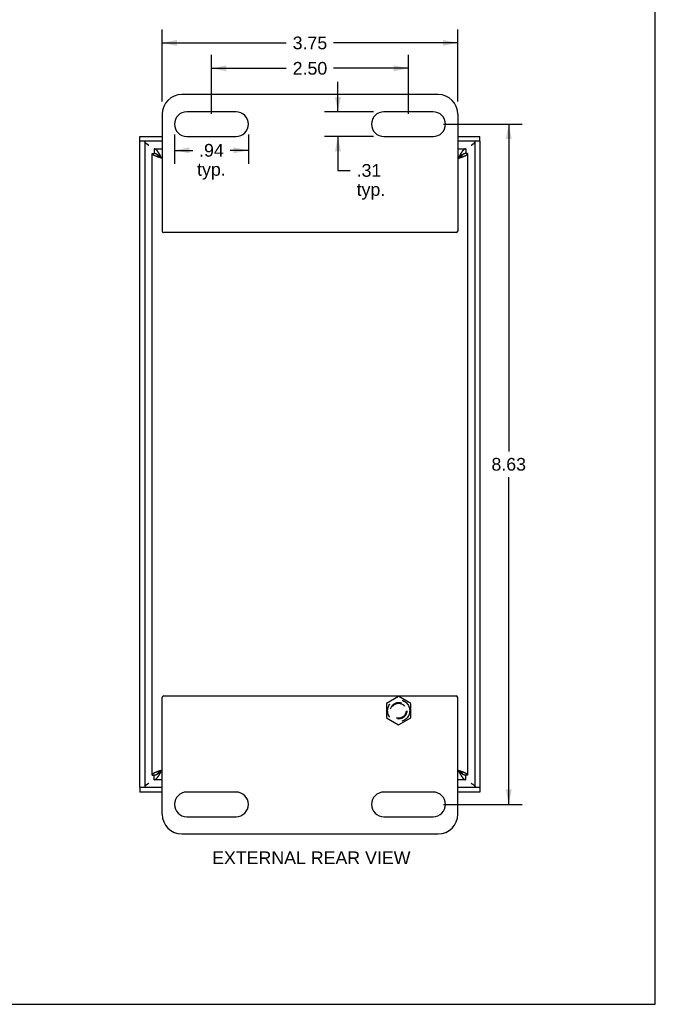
# Model space of a CAD drawing. Header units: inches. Extents: x 0 to 32.2, y 0 to 20.9.
# Tile 4 of 5: x 24.2 to 32.2, y 0 to 12.5. Entities that reach past the tile are written whole.
import ezdxf

# ---------------------------------------------------------------- set-up
doc = ezdxf.new("R2010")
doc.units = ezdxf.units.IN
doc.header["$LTSCALE"] = 1.773713
doc.header["$MEASUREMENT"] = 0
doc.linetypes.add('HIDDEN', pattern=[0.2, 0.1, -0.1])
doc.layers.get('0').update_dxf_attribs({"linetype": 'CONTINUOUS'})
for name, color, linetype in [('06___PRT_ALL_SURFS', 7, 'CONTINUOUS'), ('DEFAULT_2', 8, 'HIDDEN'), ('DIMENSIONS', 7, 'CONTINUOUS')]:
    doc.layers.add(name, color=color, linetype=linetype)
doc.styles.get("Standard").update_dxf_attribs({"font": 'arial.ttf'})
doc.dimstyles.new('DIMSTYLE_2', dxfattribs={"dimtxt": 0.161247, "dimasz": 0.189702, "dimexe": 0.09, "dimexo": 0.07, "dimgap": 0.0425, "dimtad": 0, "dimtih": 1, "dimtoh": 1, "dimzin": 4, "dimdsep": 46, "dimtxsty": 'Standard', "dimblk": '_FILLED', "dimblk1": '_FILLED', "dimblk2": '_FILLED', "dimcen": 0.09, "dimazin": 1, "dimtfac": 1, "dimtdec": 3, "dimtofl": 0, "dimtmove": 0, "dimatfit": 3, "dimldrblk": '_FILLED', "dimfxl": 0, "dimtolj": 1, "dimtzin": 4, "dimarcsym": 0})

# ---------------------------------------------------------------- blocks, each defined once
blk = doc.blocks.new('_FILLED')
at = {"color": 0, "linetype": 'ByBlock'}
blk.add_solid([(0, 0), (-1, 0.2), (-1, -0.2)], dxfattribs=at)
blk = doc.blocks.new('*D4')
at = {"layer": 'DIMENSIONS', "color": 2, "linetype": 'Continuous'}
for p, q in [((25.994, 11.449), (25.994, 12.361)), ((29.744, 11.449), (29.744, 12.361)), ((25.994, 12.191), (27.569, 12.191)), ((29.744, 12.191), (28.169, 12.191))]:
    blk.add_line(p, q, dxfattribs=at)
at = {"layer": 'DIMENSIONS', "color": 2, "linetype": 'Continuous', "xscale": 0.189701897, "yscale": 0.189701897, "zscale": 0.189701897, "rotation": 180}
blk.add_blockref('_FILLED', (25.994, 12.191), dxfattribs=at)
at = {"layer": 'DIMENSIONS', "color": 2, "linetype": 'Continuous', "xscale": 0.189701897, "yscale": 0.189701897, "zscale": 0.189701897}
blk.add_blockref('_FILLED', (29.744, 12.191), dxfattribs=at)
at = {"layer": 'DIMENSIONS', "color": 2, "linetype": 'Continuous', "insert": (27.869, 12.271), "char_height": 0.1612, "width": 0.43818, "attachment_point": 2, "line_spacing_factor": 0.9}
blk.add_mtext('3.75', dxfattribs=at)
blk = doc.blocks.new('*D5')
at = {"layer": 'DIMENSIONS', "color": 2, "linetype": 'Continuous'}
for p, q in [((26.15, 11.027), (26.15, 10.657)), ((27.088, 11.027), (27.088, 10.657)), ((26.15, 10.828), (26.382, 10.828)), ((27.088, 10.828), (26.856, 10.828))]:
    blk.add_line(p, q, dxfattribs=at)
at = {"layer": 'DIMENSIONS', "color": 2, "linetype": 'Continuous', "xscale": 0.189701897, "yscale": 0.189701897, "zscale": 0.189701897, "rotation": 180}
blk.add_blockref('_FILLED', (26.15, 10.828), dxfattribs=at)
at = {"layer": 'DIMENSIONS', "color": 2, "linetype": 'Continuous', "xscale": 0.189701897, "yscale": 0.189701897, "zscale": 0.189701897}
blk.add_blockref('_FILLED', (27.088, 10.828), dxfattribs=at)
at = {"layer": 'DIMENSIONS', "color": 2, "linetype": 'Continuous', "insert": (26.619, 10.909), "char_height": 0.1612, "width": 0.36266, "attachment_point": 2, "line_spacing_factor": 0.9}
blk.add_mtext('.94\\Ptyp.', dxfattribs=at)
blk = doc.blocks.new('*D6')
at = {"layer": 'DIMENSIONS', "color": 2, "linetype": 'Continuous'}
for p, q in [((28.224, 11.316), (28.224, 11.696)), ((28.674, 11.316), (28.053, 11.316)), ((28.674, 11.004), (28.053, 11.004)), ((28.224, 11.004), (28.224, 10.574)), ((28.224, 10.574), (28.38, 10.574))]:
    blk.add_line(p, q, dxfattribs=at)
at = {"layer": 'DIMENSIONS', "color": 2, "linetype": 'Continuous', "xscale": 0.189701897, "yscale": 0.189701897, "zscale": 0.189701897}
for p, rotation in [((28.224, 11.316), 270), ((28.224, 11.004), 90)]:
    blk.add_blockref('_FILLED', p, dxfattribs=dict(at, rotation=rotation))
at = {"layer": 'DIMENSIONS', "color": 2, "linetype": 'Continuous', "insert": (28.461, 10.654), "char_height": 0.1612, "width": 0.36266, "attachment_point": 1, "line_spacing_factor": 0.9}
blk.add_mtext('.31\\Ptyp.', dxfattribs=at)
blk = doc.blocks.new('*D10')
at = {"layer": 'DIMENSIONS', "color": 2, "linetype": 'Continuous'}
for p, q in [((29.564, 11.16), (30.561, 11.16)), ((30.39, 11.16), (30.39, 7.009)), ((30.39, 2.535), (30.39, 6.686)), ((29.564, 2.535), (30.561, 2.535))]:
    blk.add_line(p, q, dxfattribs=at)
at = {"layer": 'DIMENSIONS', "color": 2, "linetype": 'Continuous', "xscale": 0.189701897, "yscale": 0.189701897, "zscale": 0.189701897}
for p, rotation in [((30.39, 11.16), 90), ((30.39, 2.535), 270)]:
    blk.add_blockref('_FILLED', p, dxfattribs=dict(at, rotation=rotation))
at = {"layer": 'DIMENSIONS', "color": 2, "linetype": 'Continuous', "insert": (30.39, 6.928), "char_height": 0.1612, "width": 0.43818, "attachment_point": 2, "line_spacing_factor": 0.9}
blk.add_mtext('8.63', dxfattribs=at)
blk = doc.blocks.new('*D11')
at = {"layer": 'DIMENSIONS', "color": 2, "linetype": 'Continuous'}
for p, q in [((26.619, 11.293), (26.619, 12.039)), ((29.119, 11.293), (29.119, 12.039)), ((26.619, 11.868), (27.569, 11.868)), ((29.119, 11.868), (28.169, 11.868))]:
    blk.add_line(p, q, dxfattribs=at)
at = {"layer": 'DIMENSIONS', "color": 2, "linetype": 'Continuous', "xscale": 0.189701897, "yscale": 0.189701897, "zscale": 0.189701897, "rotation": 180}
blk.add_blockref('_FILLED', (26.619, 11.868), dxfattribs=at)
at = {"layer": 'DIMENSIONS', "color": 2, "linetype": 'Continuous', "xscale": 0.189701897, "yscale": 0.189701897, "zscale": 0.189701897}
blk.add_blockref('_FILLED', (29.119, 11.868), dxfattribs=at)
at = {"layer": 'DIMENSIONS', "color": 2, "linetype": 'Continuous', "insert": (27.869, 11.949), "char_height": 0.1612, "width": 0.43818, "attachment_point": 2, "line_spacing_factor": 0.9}
blk.add_mtext('2.50', dxfattribs=at)

msp = doc.modelspace()

# ---------------------------------------------------------------- linework, layer by layer
at = {"color": 7, "linetype": 'Continuous'}
for p, q in [((32.2493, 0), (32.2493, 20.8672)), ((25.7126, 10.9438), (25.7126, 11.0038)), ((30.0251, 10.9438), (30.0251, 11.0038)), ((25.9939, 10.9438), (25.7126, 10.9438)), ((25.7726, 10.9438), (25.7726, 2.7513)), ((30.0251, 10.9438), (29.7439, 10.9438)), ((29.9651, 2.7513), (29.9651, 10.9438)), ((25.8689, 10.7875), (25.8909, 10.7875)), ((25.8909, 10.8475), (25.8909, 10.7875)), ((25.9359, 10.7689), (25.9359, 10.7726)), ((25.9706, 10.7448), (25.9687, 10.7466)), ((25.9725, 10.7431), (25.9706, 10.7448)), ((25.9745, 10.7413), (25.9725, 10.7431)), ((25.9755, 10.7361), (25.9733, 10.7375)), ((25.9764, 10.7395), (25.9745, 10.7413)), ((25.9783, 10.7377), (25.9764, 10.7395)), ((25.9812, 10.7349), (25.9783, 10.7377)), ((29.7594, 10.7377), (29.7575, 10.7358)), ((29.7614, 10.7395), (29.7594, 10.7377)), ((29.7633, 10.7413), (29.7614, 10.7395)), ((29.7622, 10.7361), (29.7644, 10.7375)), ((29.7652, 10.7431), (29.7633, 10.7413)), ((29.7644, 10.7375), (29.7666, 10.739)), ((29.7671, 10.7448), (29.7652, 10.7431)), ((29.8019, 10.7726), (29.8019, 10.7689)), ((29.8469, 10.8475), (29.8469, 10.7875)), ((29.8689, 10.7875), (29.8469, 10.7875)), ((25.9777, 10.7347), (25.9755, 10.7361)), ((25.9799, 10.7332), (25.9777, 10.7347)), ((25.9822, 10.7318), (25.9799, 10.7332)), ((25.985, 10.7312), (25.9812, 10.7349)), ((25.9844, 10.7304), (25.9822, 10.7318)), ((25.9889, 10.7275), (25.9844, 10.7304)), ((29.7546, 10.7331), (29.7489, 10.7275)), ((29.7489, 10.7275), (29.7545, 10.7311)), ((29.7545, 10.7311), (29.7578, 10.7332)), ((29.7575, 10.7358), (29.7546, 10.7331)), ((29.7578, 10.7332), (29.76, 10.7347)), ((29.76, 10.7347), (29.7622, 10.7361)), ((25.8689, 2.9075), (25.8909, 2.9075)), ((25.8909, 2.8475), (25.8909, 2.9075)), ((25.9359, 2.9225), (25.9359, 2.9262)), ((25.9706, 2.9502), (25.9725, 2.952)), ((25.9733, 2.9575), (25.9712, 2.9561)), ((25.9725, 2.952), (25.9745, 2.9538)), ((25.9755, 2.959), (25.9733, 2.9575)), ((25.9745, 2.9538), (25.9764, 2.9556)), ((25.9777, 2.9604), (25.9755, 2.959)), ((25.9764, 2.9556), (25.9783, 2.9574)), ((25.9799, 2.9618), (25.9777, 2.9604)), ((25.9783, 2.9574), (25.9802, 2.9592)), ((25.9833, 2.964), (25.9799, 2.9618)), ((25.9802, 2.9592), (25.9831, 2.962)), ((25.9831, 2.962), (25.9889, 2.9675)), ((25.9889, 2.9675), (25.9833, 2.964)), ((29.7489, 2.9675), (29.75, 2.9668)), ((29.75, 2.9668), (29.7534, 2.9647)), ((29.7527, 2.9638), (29.7566, 2.9602)), ((29.7534, 2.9647), (29.7556, 2.9632)), ((29.7556, 2.9632), (29.7578, 2.9618)), ((29.7566, 2.9602), (29.7594, 2.9574)), ((29.7578, 2.9618), (29.76, 2.9604)), ((29.7594, 2.9574), (29.7614, 2.9556)), ((29.76, 2.9604), (29.7622, 2.959)), ((29.7614, 2.9556), (29.7633, 2.9538)), ((29.7622, 2.959), (29.7644, 2.9575)), ((29.7633, 2.9538), (29.7652, 2.952)), ((29.7652, 2.952), (29.7671, 2.9502)), ((29.7671, 2.9502), (29.7691, 2.9485)), ((29.8019, 2.9262), (29.8019, 2.9225)), ((29.8689, 2.9075), (29.8469, 2.9075)), ((29.8469, 2.8475), (29.8469, 2.9075)), ((25.7126, 2.7513), (25.9939, 2.7513)), ((25.7126, 2.7513), (25.7126, 2.6913)), ((29.7439, 2.7513), (30.0251, 2.7513)), ((30.0251, 2.7513), (30.0251, 2.6913)), ((0, 0), (32.2493, 0))]:
    msp.add_line(p, q, dxfattribs=at)
at = {"color": 3, "linetype": 'Continuous'}
for p, q in [((29.4939, 11.535), (26.2439, 11.535)), ((25.9939, 11.285), (25.9939, 9.805)), ((26.9314, 11.3163), (26.3064, 11.3163)), ((29.4314, 11.3163), (28.8064, 11.3163)), ((29.7439, 11.285), (29.7439, 9.805)), ((25.7126, 11.0038), (25.9939, 11.0038)), ((26.3064, 11.0038), (26.9314, 11.0038)), ((28.8064, 11.0038), (29.4314, 11.0038)), ((29.7439, 11.0038), (30.0251, 11.0038)), ((25.7126, 2.7513), (25.7126, 10.9438)), ((30.0251, 10.9438), (30.0251, 2.7513)), ((25.8689, 2.9075), (25.8689, 10.7875)), ((25.8909, 10.8475), (25.9939, 10.8475)), ((25.9504, 10.74), (25.9471, 10.7411)), ((25.9538, 10.7389), (25.9504, 10.74)), ((25.9572, 10.7377), (25.9538, 10.7389)), ((25.9607, 10.7366), (25.9572, 10.7377)), ((25.9754, 10.7532), (25.9735, 10.7568)), ((25.9773, 10.7496), (25.9754, 10.7532)), ((25.9793, 10.7459), (25.9773, 10.7496)), ((25.9812, 10.7423), (25.9793, 10.7459)), ((25.9841, 10.7368), (25.9812, 10.7423)), ((29.7439, 10.8475), (29.8469, 10.8475)), ((29.7546, 10.7386), (29.7489, 10.7275)), ((29.7575, 10.7441), (29.7546, 10.7386)), ((29.7594, 10.7478), (29.7575, 10.7441)), ((29.7614, 10.7514), (29.7594, 10.7478)), ((29.7753, 10.736), (29.7788, 10.7372)), ((29.7788, 10.7372), (29.7822, 10.7383)), ((29.7822, 10.7383), (29.7856, 10.7394)), ((29.7856, 10.7394), (29.789, 10.7406)), ((29.789, 10.7406), (29.7923, 10.7417)), ((29.7923, 10.7417), (29.7956, 10.7428)), ((29.8689, 10.7875), (29.8689, 2.9075)), ((25.9642, 10.7355), (25.9607, 10.7366)), ((25.9676, 10.7343), (25.9642, 10.7355)), ((25.9712, 10.7332), (25.9676, 10.7343)), ((25.9747, 10.7321), (25.9712, 10.7332)), ((25.98, 10.7304), (25.9747, 10.7321)), ((25.9889, 10.7275), (25.98, 10.7304)), ((29.7595, 10.7309), (29.7666, 10.7332)), ((29.7666, 10.7332), (29.7718, 10.7349)), ((29.7718, 10.7349), (29.7753, 10.736)), ((29.7239, 9.785), (26.0139, 9.785)), ((25.9939, 2.41), (25.9939, 3.89)), ((26.0139, 3.91), (29.7239, 3.91)), ((29.7439, 2.41), (29.7439, 3.89)), ((25.9454, 2.9534), (25.9421, 2.9523)), ((25.9488, 2.9545), (25.9454, 2.9534)), ((25.9521, 2.9556), (25.9488, 2.9545)), ((25.9555, 2.9568), (25.9521, 2.9556)), ((25.959, 2.9579), (25.9555, 2.9568)), ((25.9624, 2.959), (25.959, 2.9579)), ((25.9659, 2.9602), (25.9624, 2.959)), ((25.9712, 2.9619), (25.9659, 2.9602)), ((25.9782, 2.9641), (25.9712, 2.9619)), ((25.9764, 2.9437), (25.9783, 2.9473)), ((25.9783, 2.9473), (25.9802, 2.951)), ((25.9802, 2.951), (25.9831, 2.9565)), ((25.9831, 2.9565), (25.9889, 2.9675)), ((29.7489, 2.9675), (29.7507, 2.967)), ((29.7507, 2.967), (29.7578, 2.9647)), ((29.7537, 2.9583), (29.7566, 2.9528)), ((29.7566, 2.9528), (29.7585, 2.9491)), ((29.7578, 2.9647), (29.7631, 2.963)), ((29.7585, 2.9491), (29.7604, 2.9455)), ((29.7604, 2.9455), (29.7623, 2.9419)), ((29.7623, 2.9419), (29.7642, 2.9383)), ((29.7631, 2.963), (29.7666, 2.9619)), ((29.7666, 2.9619), (29.7701, 2.9607)), ((29.7701, 2.9607), (29.7736, 2.9596)), ((29.7736, 2.9596), (29.7771, 2.9585)), ((29.7771, 2.9585), (29.7805, 2.9573)), ((29.7805, 2.9573), (29.7839, 2.9562)), ((29.7839, 2.9562), (29.7873, 2.9551)), ((29.7873, 2.9551), (29.7907, 2.954)), ((25.9939, 2.8475), (25.8909, 2.8475)), ((29.8469, 2.8475), (29.7439, 2.8475)), ((25.9939, 2.6913), (25.7126, 2.6913)), ((26.9314, 2.6913), (26.3064, 2.6913)), ((29.4314, 2.6913), (28.8064, 2.6913)), ((30.0251, 2.6913), (29.7439, 2.6913)), ((26.3064, 2.3788), (26.9314, 2.3788)), ((28.8064, 2.3788), (29.4314, 2.3788)), ((26.2439, 2.16), (29.4939, 2.16))]:
    msp.add_line(p, q, dxfattribs=at)
at = {"color": 7, "linetype": 'Continuous'}
for points in [[(25.7901, 10.9158), (25.7879, 10.9178), (25.7857, 10.9198), (25.7837, 10.9218), (25.7818, 10.9238), (25.7801, 10.9258), (25.7786, 10.9278), (25.7772, 10.9298), (25.776, 10.9318), (25.775, 10.9338), (25.7741, 10.9358), (25.7735, 10.9378), (25.773, 10.9398), (25.7727, 10.9418), (25.7726, 10.9438)], [(25.7894, 10.9165), (25.7896, 10.9163), (25.7931, 10.914), (25.7966, 10.9117), (25.8001, 10.9093), (25.8036, 10.9069), (25.8071, 10.9044), (25.8106, 10.9019), (25.8141, 10.8994), (25.8176, 10.8969), (25.8211, 10.8943), (25.8246, 10.8918)], [(25.8246, 10.8918), (25.8215, 10.8938), (25.8184, 10.8958), (25.8152, 10.8978), (25.8122, 10.8998), (25.8092, 10.9018), (25.8062, 10.9038), (25.8033, 10.9058), (25.8005, 10.9078), (25.7977, 10.9098), (25.7951, 10.9118), (25.7926, 10.9138), (25.7901, 10.9158)], [(29.9131, 10.8918), (29.9166, 10.8943), (29.9201, 10.8969), (29.9236, 10.8994), (29.9271, 10.9019), (29.9306, 10.9044), (29.9341, 10.9069), (29.9376, 10.9093), (29.9411, 10.9117), (29.9446, 10.914), (29.9481, 10.9163), (29.9484, 10.9165)], [(29.9131, 10.8918), (29.9163, 10.8938), (29.9194, 10.8958), (29.9225, 10.8978), (29.9256, 10.8998), (29.9286, 10.9018), (29.9316, 10.9038), (29.9345, 10.9058), (29.9373, 10.9078), (29.94, 10.9098), (29.9427, 10.9118), (29.9452, 10.9138), (29.9476, 10.9158)], [(29.9476, 10.9158), (29.9499, 10.9178), (29.952, 10.9198), (29.9541, 10.9218), (29.9559, 10.9238), (29.9576, 10.9258), (29.9592, 10.9278), (29.9605, 10.9298), (29.9617, 10.9318), (29.9628, 10.9338), (29.9636, 10.9358), (29.9643, 10.9378), (29.9647, 10.9398), (29.965, 10.9418), (29.9651, 10.9438)], [(25.9322, 10.7749), (25.9312, 10.7754), (25.9303, 10.776), (25.9293, 10.7765), (25.9283, 10.777), (25.9274, 10.7776), (25.9264, 10.7781), (25.9255, 10.7785), (25.9245, 10.779), (25.9235, 10.7795), (25.9226, 10.78), (25.9216, 10.7804), (25.9207, 10.7808), (25.9197, 10.7812), (25.9187, 10.7817), (25.9178, 10.782), (25.9168, 10.7824), (25.9159, 10.7828), (25.9149, 10.7831), (25.9139, 10.7835), (25.913, 10.7838), (25.912, 10.7841), (25.9111, 10.7844), (25.9101, 10.7847), (25.9091, 10.785), (25.9082, 10.7852), (25.9072, 10.7855), (25.9062, 10.7857), (25.9053, 10.7859), (25.9043, 10.7861), (25.9034, 10.7863), (25.9024, 10.7865), (25.9014, 10.7867), (25.9005, 10.7868), (25.8995, 10.787), (25.8986, 10.7871), (25.8976, 10.7872), (25.8966, 10.7873), (25.8957, 10.7874), (25.8947, 10.7874), (25.8938, 10.7875), (25.8928, 10.7875), (25.8918, 10.7875), (25.8909, 10.7875)], [(25.9733, 10.7375), (25.9712, 10.739), (25.9701, 10.7397), (25.9691, 10.7404), (25.968, 10.7411), (25.967, 10.7418), (25.9659, 10.7425), (25.9649, 10.7432), (25.9639, 10.744), (25.9628, 10.7447), (25.9618, 10.7454), (25.9608, 10.7461), (25.9599, 10.7468), (25.9589, 10.7475), (25.9579, 10.7482), (25.957, 10.749), (25.956, 10.7497), (25.9551, 10.7504), (25.9542, 10.7511), (25.9532, 10.7518), (25.9523, 10.7525), (25.9515, 10.7532), (25.9506, 10.754), (25.9497, 10.7547), (25.9489, 10.7554), (25.9481, 10.7561), (25.9472, 10.7568), (25.9464, 10.7575), (25.9457, 10.7582), (25.9449, 10.759), (25.9441, 10.7597), (25.9434, 10.7604), (25.9427, 10.7611), (25.942, 10.7618), (25.9413, 10.7625), (25.9406, 10.7632), (25.9399, 10.764), (25.9393, 10.7647), (25.9387, 10.7654), (25.9381, 10.7661), (25.9375, 10.7668), (25.9369, 10.7675), (25.9364, 10.7682), (25.9358, 10.769), (25.9353, 10.7697), (25.9348, 10.7704), (25.9343, 10.7711), (25.9339, 10.7718), (25.9334, 10.7725), (25.933, 10.7732), (25.9326, 10.774), (25.9322, 10.7747), (25.9321, 10.7749)], [(25.9687, 10.7466), (25.9677, 10.7475), (25.9668, 10.7483), (25.9658, 10.7492), (25.9649, 10.7501), (25.9639, 10.7509), (25.9629, 10.7518), (25.962, 10.7526), (25.961, 10.7534), (25.9601, 10.7543), (25.9591, 10.7551), (25.9581, 10.7559), (25.9572, 10.7567), (25.9562, 10.7575), (25.9552, 10.7583), (25.9543, 10.7591), (25.9533, 10.7599), (25.9524, 10.7607), (25.9514, 10.7614), (25.9504, 10.7622), (25.9495, 10.763), (25.9485, 10.7637), (25.9476, 10.7644), (25.9466, 10.7652), (25.9456, 10.7659), (25.9447, 10.7666), (25.9437, 10.7673), (25.9428, 10.768), (25.9418, 10.7686), (25.9408, 10.7693), (25.9399, 10.77), (25.9389, 10.7706), (25.938, 10.7712), (25.937, 10.7719), (25.936, 10.7725), (25.9351, 10.7731), (25.9341, 10.7737), (25.9331, 10.7743), (25.9322, 10.7749)], [(29.7666, 10.739), (29.7676, 10.7397), (29.7687, 10.7404), (29.7697, 10.7411), (29.7708, 10.7418), (29.7718, 10.7425), (29.7729, 10.7432), (29.7739, 10.744), (29.7749, 10.7447), (29.7759, 10.7454), (29.7769, 10.7461), (29.7779, 10.7468), (29.7789, 10.7475), (29.7798, 10.7482), (29.7808, 10.749), (29.7817, 10.7497), (29.7827, 10.7504), (29.7836, 10.7511), (29.7845, 10.7518), (29.7854, 10.7525), (29.7863, 10.7532), (29.7872, 10.754), (29.788, 10.7547), (29.7889, 10.7554), (29.7897, 10.7561), (29.7905, 10.7568), (29.7913, 10.7575), (29.7921, 10.7582), (29.7929, 10.759), (29.7936, 10.7597), (29.7944, 10.7604), (29.7951, 10.7611), (29.7958, 10.7618), (29.7965, 10.7625), (29.7971, 10.7632), (29.7978, 10.764), (29.7984, 10.7647), (29.7991, 10.7654), (29.7997, 10.7661), (29.8003, 10.7668), (29.8008, 10.7675), (29.8014, 10.7682), (29.8019, 10.769), (29.8024, 10.7697), (29.8029, 10.7704), (29.8034, 10.7711), (29.8039, 10.7718), (29.8043, 10.7725), (29.8047, 10.7732), (29.8051, 10.774), (29.8055, 10.7747), (29.8056, 10.7749)], [(29.8065, 10.7754), (29.8056, 10.7749), (29.8046, 10.7743), (29.8036, 10.7737), (29.8027, 10.7731), (29.8017, 10.7725), (29.8008, 10.7719), (29.7998, 10.7712), (29.7988, 10.7706), (29.7979, 10.77), (29.7969, 10.7693), (29.796, 10.7686), (29.795, 10.768), (29.794, 10.7673), (29.7931, 10.7666), (29.7921, 10.7659), (29.7911, 10.7652), (29.7902, 10.7644), (29.7892, 10.7637), (29.7883, 10.763), (29.7873, 10.7622), (29.7863, 10.7614), (29.7854, 10.7607), (29.7844, 10.7599), (29.7835, 10.7591), (29.7825, 10.7583), (29.7815, 10.7575), (29.7806, 10.7567), (29.7796, 10.7559), (29.7787, 10.7551), (29.7777, 10.7543), (29.7767, 10.7534), (29.7758, 10.7526), (29.7748, 10.7518), (29.7739, 10.7509), (29.7729, 10.7501), (29.7719, 10.7492), (29.771, 10.7483), (29.77, 10.7475), (29.7691, 10.7466), (29.7671, 10.7448)], [(29.8469, 10.7875), (29.8459, 10.7875), (29.845, 10.7875), (29.844, 10.7875), (29.843, 10.7874), (29.8421, 10.7874), (29.8411, 10.7873), (29.8401, 10.7872), (29.8392, 10.7871), (29.8382, 10.787), (29.8373, 10.7868), (29.8363, 10.7867), (29.8353, 10.7865), (29.8344, 10.7863), (29.8334, 10.7861), (29.8325, 10.7859), (29.8315, 10.7857), (29.8305, 10.7855), (29.8296, 10.7852), (29.8286, 10.785), (29.8277, 10.7847), (29.8267, 10.7844), (29.8257, 10.7841), (29.8248, 10.7838), (29.8238, 10.7835), (29.8229, 10.7831), (29.8219, 10.7828), (29.8209, 10.7824), (29.82, 10.782), (29.819, 10.7817), (29.8181, 10.7812), (29.8171, 10.7808), (29.8161, 10.7804), (29.8152, 10.78), (29.8142, 10.7795), (29.8132, 10.779), (29.8123, 10.7785), (29.8113, 10.7781), (29.8104, 10.7776), (29.8094, 10.777), (29.8084, 10.7765), (29.8075, 10.776), (29.8065, 10.7754)], [(25.9889, 10.7275), (25.9879, 10.7285), (25.985, 10.7312)], [(25.8909, 2.9075), (25.8918, 2.9075), (25.8928, 2.9076), (25.8938, 2.9076), (25.8947, 2.9076), (25.8957, 2.9077), (25.8966, 2.9078), (25.8976, 2.9079), (25.8986, 2.908), (25.8995, 2.9081), (25.9005, 2.9082), (25.9014, 2.9084), (25.9024, 2.9086), (25.9034, 2.9087), (25.9043, 2.9089), (25.9053, 2.9091), (25.9062, 2.9093), (25.9072, 2.9096), (25.9082, 2.9098), (25.9091, 2.9101), (25.9101, 2.9104), (25.9111, 2.9106), (25.912, 2.9109), (25.913, 2.9113), (25.9139, 2.9116), (25.9149, 2.9119), (25.9159, 2.9123), (25.9168, 2.9126), (25.9178, 2.913), (25.9187, 2.9134), (25.9197, 2.9138), (25.9207, 2.9142), (25.9216, 2.9147), (25.9226, 2.9151), (25.9235, 2.9156), (25.9245, 2.916), (25.9255, 2.9165), (25.9264, 2.917), (25.9274, 2.9175), (25.9283, 2.918), (25.9293, 2.9186), (25.9303, 2.9191), (25.9312, 2.9197)], [(25.9312, 2.9197), (25.9322, 2.9202), (25.9331, 2.9208), (25.9341, 2.9214), (25.9351, 2.922), (25.936, 2.9226), (25.937, 2.9232), (25.938, 2.9238), (25.9389, 2.9245), (25.9399, 2.9251), (25.9408, 2.9258), (25.9418, 2.9264), (25.9428, 2.9271), (25.9437, 2.9278), (25.9447, 2.9285), (25.9456, 2.9292), (25.9466, 2.9299), (25.9476, 2.9306), (25.9485, 2.9314), (25.9495, 2.9321), (25.9504, 2.9329), (25.9514, 2.9336), (25.9524, 2.9344), (25.9533, 2.9352), (25.9543, 2.9359), (25.9552, 2.9367), (25.9562, 2.9375), (25.9572, 2.9383), (25.9581, 2.9391), (25.9591, 2.94), (25.9601, 2.9408), (25.961, 2.9416), (25.962, 2.9425), (25.9629, 2.9433), (25.9639, 2.9441), (25.9649, 2.945), (25.9658, 2.9459), (25.9668, 2.9467), (25.9677, 2.9476), (25.9687, 2.9485), (25.9706, 2.9502)], [(25.9712, 2.9561), (25.9701, 2.9554), (25.9691, 2.9547), (25.968, 2.954), (25.967, 2.9532), (25.9659, 2.9525), (25.9649, 2.9518), (25.9639, 2.9511), (25.9628, 2.9504), (25.9618, 2.9497), (25.9608, 2.949), (25.9599, 2.9482), (25.9589, 2.9475), (25.9579, 2.9468), (25.957, 2.9461), (25.956, 2.9454), (25.9551, 2.9447), (25.9542, 2.944), (25.9532, 2.9432), (25.9523, 2.9425), (25.9515, 2.9418), (25.9506, 2.9411), (25.9497, 2.9404), (25.9489, 2.9397), (25.9481, 2.939), (25.9472, 2.9382), (25.9464, 2.9375), (25.9457, 2.9368), (25.9449, 2.9361), (25.9441, 2.9354), (25.9434, 2.9347), (25.9427, 2.934), (25.942, 2.9332), (25.9413, 2.9325), (25.9406, 2.9318), (25.9399, 2.9311), (25.9393, 2.9304), (25.9387, 2.9297), (25.9381, 2.929), (25.9375, 2.9282), (25.9369, 2.9275), (25.9364, 2.9268), (25.9358, 2.9261), (25.9353, 2.9254), (25.9348, 2.9247), (25.9343, 2.924), (25.9339, 2.9232), (25.9334, 2.9225), (25.933, 2.9218), (25.9326, 2.9211), (25.9322, 2.9204), (25.9321, 2.9202)], [(29.7489, 2.9675), (29.7498, 2.9666), (29.7527, 2.9638)], [(29.7644, 2.9575), (29.7666, 2.9561), (29.7676, 2.9554), (29.7687, 2.9547), (29.7697, 2.954), (29.7708, 2.9532), (29.7718, 2.9525), (29.7729, 2.9518), (29.7739, 2.9511), (29.7749, 2.9504), (29.7759, 2.9497), (29.7769, 2.949), (29.7779, 2.9482), (29.7789, 2.9475), (29.7798, 2.9468), (29.7808, 2.9461), (29.7817, 2.9454), (29.7827, 2.9447), (29.7836, 2.944), (29.7845, 2.9432), (29.7854, 2.9425), (29.7863, 2.9418), (29.7872, 2.9411), (29.788, 2.9404), (29.7889, 2.9397), (29.7897, 2.939), (29.7905, 2.9382), (29.7913, 2.9375), (29.7921, 2.9368), (29.7929, 2.9361), (29.7936, 2.9354), (29.7944, 2.9347), (29.7951, 2.934), (29.7958, 2.9332), (29.7965, 2.9325), (29.7971, 2.9318), (29.7978, 2.9311), (29.7984, 2.9304), (29.7991, 2.9297), (29.7997, 2.929), (29.8003, 2.9282), (29.8008, 2.9275), (29.8014, 2.9268), (29.8019, 2.9261), (29.8024, 2.9254), (29.8029, 2.9247), (29.8034, 2.924), (29.8039, 2.9232), (29.8043, 2.9225), (29.8047, 2.9218), (29.8051, 2.9211), (29.8055, 2.9204), (29.8056, 2.9202)], [(29.7691, 2.9485), (29.77, 2.9476), (29.771, 2.9467), (29.7719, 2.9459), (29.7729, 2.945), (29.7739, 2.9441), (29.7748, 2.9433), (29.7758, 2.9425), (29.7767, 2.9416), (29.7777, 2.9408), (29.7787, 2.94), (29.7796, 2.9391), (29.7806, 2.9383), (29.7815, 2.9375), (29.7825, 2.9367), (29.7835, 2.9359), (29.7844, 2.9352), (29.7854, 2.9344), (29.7863, 2.9336), (29.7873, 2.9329), (29.7883, 2.9321), (29.7892, 2.9314), (29.7902, 2.9306), (29.7911, 2.9299), (29.7921, 2.9292), (29.7931, 2.9285), (29.794, 2.9278), (29.795, 2.9271), (29.796, 2.9264), (29.7969, 2.9258), (29.7979, 2.9251), (29.7988, 2.9245), (29.7998, 2.9238), (29.8008, 2.9232), (29.8017, 2.9226), (29.8027, 2.922), (29.8036, 2.9214), (29.8046, 2.9208), (29.8056, 2.9202)], [(29.8056, 2.9202), (29.8065, 2.9197), (29.8075, 2.9191), (29.8084, 2.9186), (29.8094, 2.918), (29.8104, 2.9175), (29.8113, 2.917), (29.8123, 2.9165), (29.8132, 2.916), (29.8142, 2.9156), (29.8152, 2.9151), (29.8161, 2.9147), (29.8171, 2.9142), (29.8181, 2.9138), (29.819, 2.9134), (29.82, 2.913), (29.8209, 2.9126), (29.8219, 2.9123), (29.8229, 2.9119), (29.8238, 2.9116), (29.8248, 2.9113), (29.8257, 2.9109), (29.8267, 2.9106), (29.8277, 2.9104), (29.8286, 2.9101), (29.8296, 2.9098), (29.8305, 2.9096), (29.8315, 2.9093), (29.8325, 2.9091), (29.8334, 2.9089), (29.8344, 2.9087), (29.8353, 2.9086), (29.8363, 2.9084), (29.8373, 2.9082), (29.8382, 2.9081), (29.8392, 2.908), (29.8401, 2.9079), (29.8411, 2.9078), (29.8421, 2.9077), (29.843, 2.9076), (29.844, 2.9076), (29.845, 2.9076), (29.8459, 2.9075), (29.8469, 2.9075)], [(25.7901, 2.7793), (25.7879, 2.7773), (25.7857, 2.7753), (25.7837, 2.7733), (25.7818, 2.7713), (25.7801, 2.7693), (25.7786, 2.7673), (25.7772, 2.7653), (25.776, 2.7633), (25.775, 2.7613), (25.7741, 2.7593), (25.7735, 2.7573), (25.773, 2.7553), (25.7727, 2.7533), (25.7726, 2.7513)], [(25.8246, 2.8033), (25.8211, 2.8007), (25.8176, 2.7982), (25.8141, 2.7957), (25.8106, 2.7931), (25.8071, 2.7906), (25.8036, 2.7882), (25.8001, 2.7858), (25.7966, 2.7834), (25.7931, 2.781), (25.7896, 2.7788), (25.7894, 2.7786)], [(25.8246, 2.8033), (25.8215, 2.8013), (25.8184, 2.7993), (25.8152, 2.7973), (25.8122, 2.7953), (25.8092, 2.7933), (25.8062, 2.7913), (25.8033, 2.7893), (25.8005, 2.7873), (25.7977, 2.7853), (25.7951, 2.7833), (25.7926, 2.7813), (25.7901, 2.7793)], [(29.9484, 2.7786), (29.9481, 2.7788), (29.9446, 2.7811), (29.9411, 2.7834), (29.9376, 2.7858), (29.9341, 2.7882), (29.9306, 2.7906), (29.9271, 2.7931), (29.9236, 2.7957), (29.9201, 2.7982), (29.9166, 2.8007), (29.9131, 2.8033)], [(29.9131, 2.8033), (29.9163, 2.8013), (29.9194, 2.7993), (29.9225, 2.7973), (29.9256, 2.7953), (29.9286, 2.7933), (29.9316, 2.7913), (29.9345, 2.7893), (29.9373, 2.7873), (29.94, 2.7853), (29.9427, 2.7833), (29.9452, 2.7813), (29.9476, 2.7793)], [(29.9476, 2.7793), (29.9499, 2.7773), (29.952, 2.7753), (29.9541, 2.7733), (29.9559, 2.7713), (29.9576, 2.7693), (29.9592, 2.7673), (29.9605, 2.7653), (29.9617, 2.7633), (29.9628, 2.7613), (29.9636, 2.7593), (29.9643, 2.7573), (29.9647, 2.7553), (29.965, 2.7533), (29.9651, 2.7513)]]:
    msp.add_lwpolyline(points, dxfattribs=at)
at = {"color": 3, "linetype": 'Continuous'}
for points in [[(25.9471, 10.7411), (25.9438, 10.7423), (25.9421, 10.7428), (25.9405, 10.7434), (25.9389, 10.744), (25.9373, 10.7445), (25.9357, 10.7451), (25.9341, 10.7456), (25.9325, 10.7462), (25.9309, 10.7468), (25.9294, 10.7473), (25.9279, 10.7479), (25.9263, 10.7485), (25.9248, 10.749), (25.9233, 10.7496), (25.9218, 10.7502), (25.9204, 10.7507), (25.9189, 10.7513), (25.9175, 10.7519), (25.9161, 10.7524), (25.9147, 10.753), (25.9133, 10.7536), (25.9119, 10.7541), (25.9105, 10.7547), (25.9092, 10.7553), (25.9079, 10.7558), (25.9066, 10.7564), (25.9053, 10.757), (25.904, 10.7575), (25.9028, 10.7581), (25.9015, 10.7587), (25.9003, 10.7592), (25.8991, 10.7598), (25.898, 10.7604), (25.8968, 10.7609), (25.8957, 10.7615), (25.8946, 10.7621), (25.8935, 10.7626), (25.8924, 10.7632), (25.8914, 10.7638), (25.8903, 10.7643), (25.8893, 10.7649), (25.8884, 10.7655), (25.8874, 10.766), (25.8865, 10.7666), (25.8855, 10.7672), (25.8847, 10.7677), (25.8838, 10.7683), (25.8829, 10.7689), (25.8821, 10.7694), (25.8813, 10.77), (25.8805, 10.7706), (25.8798, 10.7711), (25.8791, 10.7717), (25.8784, 10.7723), (25.8777, 10.7728), (25.877, 10.7734), (25.8764, 10.774), (25.8758, 10.7745), (25.8752, 10.7751), (25.8746, 10.7756), (25.8741, 10.7762), (25.8736, 10.7768), (25.8731, 10.7773), (25.8727, 10.7779), (25.8722, 10.7785), (25.8718, 10.779), (25.8714, 10.7796), (25.8711, 10.7802), (25.8708, 10.7807), (25.8705, 10.7813), (25.8702, 10.7819), (25.8699, 10.7824), (25.8697, 10.783), (25.8695, 10.7836), (25.8693, 10.7841), (25.8692, 10.7847), (25.8691, 10.7853), (25.869, 10.7858), (25.8689, 10.7864), (25.8689, 10.787), (25.8689, 10.7875)], [(25.9735, 10.7568), (25.9725, 10.7586), (25.9716, 10.7604), (25.9706, 10.7621), (25.9697, 10.7639), (25.9687, 10.7657), (25.9677, 10.7674), (25.9668, 10.7692), (25.9658, 10.7709), (25.9649, 10.7726), (25.9639, 10.7743), (25.9629, 10.776), (25.962, 10.7777), (25.961, 10.7794), (25.9601, 10.781), (25.9591, 10.7827), (25.9581, 10.7843), (25.9572, 10.7859), (25.9562, 10.7875), (25.9552, 10.7891), (25.9543, 10.7907), (25.9533, 10.7923), (25.9524, 10.7938), (25.9514, 10.7954), (25.9504, 10.7969), (25.9495, 10.7984), (25.9485, 10.7999), (25.9476, 10.8013), (25.9466, 10.8028), (25.9456, 10.8042), (25.9447, 10.8056), (25.9437, 10.807), (25.9428, 10.8084), (25.9418, 10.8097), (25.9408, 10.8111), (25.9399, 10.8124), (25.9389, 10.8137), (25.938, 10.815), (25.937, 10.8162), (25.936, 10.8175), (25.9351, 10.8187), (25.9341, 10.8199), (25.9331, 10.821), (25.9322, 10.8222), (25.9312, 10.8233), (25.9303, 10.8244), (25.9293, 10.8255), (25.9283, 10.8265), (25.9274, 10.8276), (25.9264, 10.8286), (25.9255, 10.8296), (25.9245, 10.8305), (25.9235, 10.8315), (25.9226, 10.8324), (25.9216, 10.8333), (25.9207, 10.8341), (25.9197, 10.835), (25.9187, 10.8358), (25.9178, 10.8366), (25.9168, 10.8373), (25.9159, 10.838), (25.9149, 10.8388), (25.9139, 10.8394), (25.913, 10.8401), (25.912, 10.8407), (25.9111, 10.8413), (25.9101, 10.8419), (25.9091, 10.8424), (25.9082, 10.843), (25.9072, 10.8434), (25.9062, 10.8439), (25.9053, 10.8443), (25.9043, 10.8448), (25.9034, 10.8451), (25.9024, 10.8455), (25.9014, 10.8458), (25.9005, 10.8461), (25.8995, 10.8464), (25.8986, 10.8466), (25.8976, 10.8468), (25.8966, 10.847), (25.8957, 10.8472), (25.8947, 10.8473), (25.8938, 10.8474), (25.8928, 10.8475), (25.8918, 10.8475), (25.8909, 10.8475)], [(29.8469, 10.8475), (29.8459, 10.8475), (29.845, 10.8475), (29.844, 10.8474), (29.843, 10.8473), (29.8421, 10.8472), (29.8411, 10.847), (29.8401, 10.8468), (29.8392, 10.8466), (29.8382, 10.8464), (29.8373, 10.8461), (29.8363, 10.8458), (29.8353, 10.8455), (29.8344, 10.8451), (29.8334, 10.8448), (29.8325, 10.8443), (29.8315, 10.8439), (29.8305, 10.8434), (29.8296, 10.843), (29.8286, 10.8424), (29.8277, 10.8419), (29.8267, 10.8413), (29.8257, 10.8407), (29.8248, 10.8401), (29.8238, 10.8394), (29.8229, 10.8388), (29.8219, 10.838), (29.8209, 10.8373), (29.82, 10.8366), (29.819, 10.8358), (29.8181, 10.835), (29.8171, 10.8341), (29.8161, 10.8333), (29.8152, 10.8324), (29.8142, 10.8315), (29.8132, 10.8305), (29.8123, 10.8296), (29.8113, 10.8286), (29.8104, 10.8276), (29.8094, 10.8265), (29.8084, 10.8255), (29.8075, 10.8244), (29.8065, 10.8233), (29.8056, 10.8222), (29.8046, 10.821), (29.8036, 10.8199), (29.8027, 10.8187), (29.8017, 10.8175), (29.8008, 10.8162), (29.7998, 10.815), (29.7988, 10.8137), (29.7979, 10.8124), (29.7969, 10.8111), (29.796, 10.8097), (29.795, 10.8084), (29.794, 10.807), (29.7931, 10.8056), (29.7921, 10.8042), (29.7911, 10.8028), (29.7902, 10.8013), (29.7892, 10.7999), (29.7883, 10.7984), (29.7873, 10.7969), (29.7863, 10.7954), (29.7854, 10.7938), (29.7844, 10.7923), (29.7835, 10.7907), (29.7825, 10.7891), (29.7815, 10.7875), (29.7806, 10.7859), (29.7796, 10.7843), (29.7787, 10.7827), (29.7777, 10.781), (29.7767, 10.7794), (29.7758, 10.7777), (29.7748, 10.776), (29.7739, 10.7743), (29.7729, 10.7726), (29.7719, 10.7709), (29.771, 10.7692), (29.77, 10.7674), (29.7691, 10.7657), (29.7681, 10.7639), (29.7671, 10.7621), (29.7662, 10.7604), (29.7652, 10.7586), (29.7642, 10.7568), (29.7633, 10.755), (29.7614, 10.7514)], [(29.7956, 10.7428), (29.7972, 10.7434), (29.7989, 10.744), (29.8005, 10.7445), (29.8021, 10.7451), (29.8037, 10.7456), (29.8052, 10.7462), (29.8068, 10.7468), (29.8084, 10.7473), (29.8099, 10.7479), (29.8114, 10.7485), (29.8129, 10.749), (29.8144, 10.7496), (29.8159, 10.7502), (29.8174, 10.7507), (29.8188, 10.7513), (29.8203, 10.7519), (29.8217, 10.7524), (29.8231, 10.753), (29.8245, 10.7536), (29.8259, 10.7541), (29.8272, 10.7547), (29.8286, 10.7553), (29.8299, 10.7558), (29.8312, 10.7564), (29.8325, 10.757), (29.8337, 10.7575), (29.835, 10.7581), (29.8362, 10.7587), (29.8374, 10.7592), (29.8386, 10.7598), (29.8398, 10.7604), (29.8409, 10.7609), (29.8421, 10.7615), (29.8432, 10.7621), (29.8443, 10.7626), (29.8453, 10.7632), (29.8464, 10.7638), (29.8474, 10.7643), (29.8484, 10.7649), (29.8494, 10.7655), (29.8503, 10.766), (29.8513, 10.7666), (29.8522, 10.7672), (29.8531, 10.7677), (29.854, 10.7683), (29.8548, 10.7689), (29.8556, 10.7694), (29.8564, 10.77), (29.8572, 10.7706), (29.858, 10.7711), (29.8587, 10.7717), (29.8594, 10.7723), (29.8601, 10.7728), (29.8607, 10.7734), (29.8614, 10.774), (29.862, 10.7745), (29.8626, 10.7751), (29.8631, 10.7756), (29.8636, 10.7762), (29.8641, 10.7768), (29.8646, 10.7773), (29.8651, 10.7779), (29.8655, 10.7785), (29.8659, 10.779), (29.8663, 10.7796), (29.8667, 10.7802), (29.867, 10.7807), (29.8673, 10.7813), (29.8676, 10.7819), (29.8678, 10.7824), (29.868, 10.783), (29.8682, 10.7836), (29.8684, 10.7841), (29.8685, 10.7847), (29.8687, 10.7853), (29.8688, 10.7858), (29.8688, 10.7864), (29.8689, 10.787), (29.8689, 10.7875)], [(25.9889, 10.7275), (25.9879, 10.7294), (25.9841, 10.7368)], [(29.7489, 10.7275), (29.7507, 10.7281), (29.7595, 10.7309)], [(25.9421, 2.9523), (25.9405, 2.9517), (25.9389, 2.9511), (25.9373, 2.9506), (25.9357, 2.95), (25.9341, 2.9494), (25.9325, 2.9489), (25.9309, 2.9483), (25.9294, 2.9477), (25.9279, 2.9472), (25.9263, 2.9466), (25.9248, 2.946), (25.9233, 2.9455), (25.9218, 2.9449), (25.9204, 2.9443), (25.9189, 2.9438), (25.9175, 2.9432), (25.9161, 2.9426), (25.9147, 2.9421), (25.9133, 2.9415), (25.9119, 2.9409), (25.9105, 2.9404), (25.9092, 2.9398), (25.9079, 2.9392), (25.9066, 2.9387), (25.9053, 2.9381), (25.904, 2.9375), (25.9028, 2.937), (25.9015, 2.9364), (25.9003, 2.9358), (25.8991, 2.9353), (25.898, 2.9347), (25.8968, 2.9341), (25.8957, 2.9336), (25.8946, 2.933), (25.8935, 2.9324), (25.8924, 2.9319), (25.8914, 2.9313), (25.8903, 2.9307), (25.8893, 2.9302), (25.8884, 2.9296), (25.8874, 2.929), (25.8865, 2.9285), (25.8855, 2.9279), (25.8847, 2.9273), (25.8838, 2.9268), (25.8829, 2.9262), (25.8821, 2.9256), (25.8813, 2.9251), (25.8805, 2.9245), (25.8798, 2.924), (25.8791, 2.9234), (25.8784, 2.9228), (25.8777, 2.9223), (25.877, 2.9217), (25.8764, 2.9211), (25.8758, 2.9206), (25.8752, 2.92), (25.8746, 2.9194), (25.8741, 2.9189), (25.8736, 2.9183), (25.8731, 2.9177), (25.8727, 2.9172), (25.8722, 2.9166), (25.8718, 2.916), (25.8714, 2.9155), (25.8711, 2.9149), (25.8708, 2.9143), (25.8705, 2.9138), (25.8702, 2.9132), (25.8699, 2.9126), (25.8697, 2.9121), (25.8695, 2.9115), (25.8693, 2.9109), (25.8692, 2.9104), (25.8691, 2.9098), (25.869, 2.9092), (25.8689, 2.9087), (25.8689, 2.9081), (25.8689, 2.9075)], [(25.8909, 2.8475), (25.8918, 2.8475), (25.8928, 2.8476), (25.8938, 2.8477), (25.8947, 2.8478), (25.8957, 2.8479), (25.8966, 2.848), (25.8976, 2.8482), (25.8986, 2.8484), (25.8995, 2.8487), (25.9005, 2.849), (25.9014, 2.8493), (25.9024, 2.8496), (25.9034, 2.8499), (25.9043, 2.8503), (25.9053, 2.8507), (25.9062, 2.8512), (25.9072, 2.8516), (25.9082, 2.8521), (25.9091, 2.8526), (25.9101, 2.8532), (25.9111, 2.8538), (25.912, 2.8544), (25.913, 2.855), (25.9139, 2.8556), (25.9149, 2.8563), (25.9159, 2.857), (25.9168, 2.8578), (25.9178, 2.8585), (25.9187, 2.8593), (25.9197, 2.8601), (25.9207, 2.861), (25.9216, 2.8618), (25.9226, 2.8627), (25.9235, 2.8636), (25.9245, 2.8645), (25.9255, 2.8655), (25.9264, 2.8665), (25.9274, 2.8675), (25.9283, 2.8685), (25.9293, 2.8696), (25.9303, 2.8707), (25.9312, 2.8718), (25.9322, 2.8729), (25.9331, 2.874), (25.9341, 2.8752), (25.9351, 2.8764), (25.936, 2.8776), (25.937, 2.8789), (25.938, 2.8801), (25.9389, 2.8814), (25.9399, 2.8827), (25.9408, 2.884), (25.9418, 2.8853), (25.9428, 2.8867), (25.9437, 2.8881), (25.9447, 2.8895), (25.9456, 2.8909), (25.9466, 2.8923), (25.9476, 2.8938), (25.9485, 2.8952), (25.9495, 2.8967), (25.9504, 2.8982), (25.9514, 2.8997), (25.9524, 2.9013), (25.9533, 2.9028), (25.9543, 2.9044), (25.9552, 2.9059), (25.9562, 2.9075), (25.9572, 2.9091), (25.9581, 2.9108), (25.9591, 2.9124), (25.9601, 2.914), (25.961, 2.9157), (25.962, 2.9174), (25.9629, 2.9191), (25.9639, 2.9208), (25.9649, 2.9225), (25.9658, 2.9242), (25.9668, 2.9259), (25.9677, 2.9277), (25.9687, 2.9294), (25.9697, 2.9312), (25.9706, 2.9329), (25.9716, 2.9347), (25.9725, 2.9365), (25.9735, 2.9383), (25.9745, 2.9401), (25.9764, 2.9437)], [(25.9889, 2.9675), (25.9871, 2.967), (25.9782, 2.9641)], [(29.7489, 2.9675), (29.7498, 2.9657), (29.7537, 2.9583)], [(29.7642, 2.9383), (29.7652, 2.9365), (29.7662, 2.9347), (29.7671, 2.9329), (29.7681, 2.9312), (29.7691, 2.9294), (29.77, 2.9277), (29.771, 2.9259), (29.7719, 2.9242), (29.7729, 2.9225), (29.7739, 2.9208), (29.7748, 2.9191), (29.7758, 2.9174), (29.7767, 2.9157), (29.7777, 2.914), (29.7787, 2.9124), (29.7796, 2.9108), (29.7806, 2.9091), (29.7815, 2.9075), (29.7825, 2.9059), (29.7835, 2.9044), (29.7844, 2.9028), (29.7854, 2.9013), (29.7863, 2.8997), (29.7873, 2.8982), (29.7883, 2.8967), (29.7892, 2.8952), (29.7902, 2.8938), (29.7911, 2.8923), (29.7921, 2.8909), (29.7931, 2.8895), (29.794, 2.8881), (29.795, 2.8867), (29.796, 2.8853), (29.7969, 2.884), (29.7979, 2.8827), (29.7988, 2.8814), (29.7998, 2.8801), (29.8008, 2.8789), (29.8017, 2.8776), (29.8027, 2.8764), (29.8036, 2.8752), (29.8046, 2.874), (29.8056, 2.8729), (29.8065, 2.8718), (29.8075, 2.8707), (29.8084, 2.8696), (29.8094, 2.8685), (29.8104, 2.8675), (29.8113, 2.8665), (29.8123, 2.8655), (29.8132, 2.8645), (29.8142, 2.8636), (29.8152, 2.8627), (29.8161, 2.8618), (29.8171, 2.861), (29.8181, 2.8601), (29.819, 2.8593), (29.82, 2.8585), (29.8209, 2.8578), (29.8219, 2.857), (29.8229, 2.8563), (29.8238, 2.8556), (29.8248, 2.855), (29.8257, 2.8544), (29.8267, 2.8538), (29.8277, 2.8532), (29.8286, 2.8526), (29.8296, 2.8521), (29.8305, 2.8516), (29.8315, 2.8512), (29.8325, 2.8507), (29.8334, 2.8503), (29.8344, 2.8499), (29.8353, 2.8496), (29.8363, 2.8493), (29.8373, 2.849), (29.8382, 2.8487), (29.8392, 2.8484), (29.8401, 2.8482), (29.8411, 2.848), (29.8421, 2.8479), (29.843, 2.8478), (29.844, 2.8477), (29.845, 2.8476), (29.8459, 2.8475), (29.8469, 2.8475)], [(29.7907, 2.954), (29.794, 2.9528), (29.7956, 2.9523), (29.7972, 2.9517), (29.7989, 2.9511), (29.8005, 2.9506), (29.8021, 2.95), (29.8037, 2.9494), (29.8052, 2.9489), (29.8068, 2.9483), (29.8084, 2.9477), (29.8099, 2.9472), (29.8114, 2.9466), (29.8129, 2.946), (29.8144, 2.9455), (29.8159, 2.9449), (29.8174, 2.9443), (29.8188, 2.9438), (29.8203, 2.9432), (29.8217, 2.9426), (29.8231, 2.9421), (29.8245, 2.9415), (29.8259, 2.9409), (29.8272, 2.9404), (29.8286, 2.9398), (29.8299, 2.9392), (29.8312, 2.9387), (29.8325, 2.9381), (29.8337, 2.9375), (29.835, 2.937), (29.8362, 2.9364), (29.8374, 2.9358), (29.8386, 2.9353), (29.8398, 2.9347), (29.8409, 2.9341), (29.8421, 2.9336), (29.8432, 2.933), (29.8443, 2.9324), (29.8453, 2.9319), (29.8464, 2.9313), (29.8474, 2.9307), (29.8484, 2.9302), (29.8494, 2.9296), (29.8503, 2.929), (29.8513, 2.9285), (29.8522, 2.9279), (29.8531, 2.9273), (29.854, 2.9268), (29.8548, 2.9262), (29.8556, 2.9256), (29.8564, 2.9251), (29.8572, 2.9245), (29.858, 2.924), (29.8587, 2.9234), (29.8594, 2.9228), (29.8601, 2.9223), (29.8607, 2.9217), (29.8614, 2.9211), (29.862, 2.9206), (29.8626, 2.92), (29.8631, 2.9194), (29.8636, 2.9189), (29.8641, 2.9183), (29.8646, 2.9177), (29.8651, 2.9172), (29.8655, 2.9166), (29.8659, 2.916), (29.8663, 2.9155), (29.8667, 2.9149), (29.867, 2.9143), (29.8673, 2.9138), (29.8676, 2.9132), (29.8678, 2.9126), (29.868, 2.9121), (29.8682, 2.9115), (29.8684, 2.9109), (29.8685, 2.9104), (29.8687, 2.9098), (29.8688, 2.9092), (29.8688, 2.9087), (29.8689, 2.9081), (29.8689, 2.9075)]]:
    msp.add_lwpolyline(points, dxfattribs=at)
for centre, radius, start, end in [((26.2439, 11.285), 0.25, 90, 180), ((29.4939, 11.285), 0.25, 0, 90), ((26.3064, 11.16), 0.1562, 90, 270), ((26.9314, 11.16), 0.1562, 270, 90), ((28.8064, 11.16), 0.1562, 90, 270), ((29.4314, 11.16), 0.1562, 270, 90), ((26.0139, 9.805), 0.02, 180, 270), ((29.7239, 9.805), 0.02, 270, 360), ((26.0139, 3.89), 0.02, 90, 180), ((29.7239, 3.89), 0.02, 0, 90), ((26.3064, 2.535), 0.1562, 90, 270), ((26.9314, 2.535), 0.1562, 270, 90), ((28.8064, 2.535), 0.1562, 90, 270), ((29.4314, 2.535), 0.1562, 270, 90), ((26.2439, 2.41), 0.25, 180, 270), ((29.4939, 2.41), 0.25, 270, 360)]:
    msp.add_arc(centre, radius, start, end, dxfattribs=at)
at = {"layer": '06___PRT_ALL_SURFS', "color": 8, "linetype": 'HIDDEN'}
for p, q in [((28.9939, 3.9027), (28.8379, 3.8126)), ((29.1499, 3.8126), (28.9939, 3.9027)), ((28.8379, 3.8126), (28.8379, 3.6325)), ((29.1499, 3.6325), (29.1499, 3.8126)), ((28.8379, 3.6325), (28.9939, 3.5424)), ((28.9939, 3.5424), (29.1499, 3.6325))]:
    msp.add_line(p, q, dxfattribs=at)
msp.add_circle((28.9939, 3.7225), 0.14, dxfattribs=at)
at = {"layer": 'DEFAULT_2', "color": 8, "linetype": 'HIDDEN'}
for radius in [0.1406, 0.105, 0.095]:
    msp.add_circle((28.9939, 3.7225), radius, dxfattribs=at)

# ---------------------------------------------------------------- texts
at = {"layer": 'DIMENSIONS', "color": 2, "linetype": 'Continuous', "insert": (27.8858, 1.9387), "char_height": 0.161247, "width": 2.510412, "attachment_point": 2, "line_spacing_factor": 0.9}
msp.add_mtext('EXTERNAL REAR VIEW', dxfattribs=at)

# ---------------------------------------------------------------- dimensions: what is measured, and where the dimension line sits
at = {"layer": 'DIMENSIONS', "color": 2, "linetype": 'Continuous'}
for base, p1, p2, angle, picture, middle in [((25.9939, 12.1906), (29.7439, 11.3791), (25.9939, 11.3791), 180, '*D4', (27.8693, 12.1897)), ((26.6189, 11.868), (29.1189, 11.2228), (26.6189, 11.2228), 180, '*D11', (27.8669, 11.8671)), ((30.3898860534, 2.5350354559), (29.494165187, 11.1600354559), (29.494165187, 2.5350354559), 270, '*D10', (30.3890774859, 6.8466363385))]:
    dim = msp.add_linear_dim(base=base, p1=p1, p2=p2, angle=angle, dimstyle='DIMSTYLE_2', dxfattribs=at)
    dim.commit()
    dim.dimension.update_dxf_attribs({"geometry": picture, "text_midpoint": middle, "dimtype": 160})
dim = msp.add_linear_dim(base=(28.2238, 11.0038), p1=(28.7436, 11.3163), p2=(28.7436, 11.0038), angle=270, text='<>\\Ptyp.', dimstyle='DIMSTYLE_2', dxfattribs=at)
dim.commit()
dim.dimension.update_dxf_attribs({"geometry": '*D6', "text_midpoint": (28.6423, 10.4526), "dimtype": 160})
dim = msp.add_linear_dim(base=(27.0876, 10.828), p1=(26.1501, 11.0972), p2=(27.0876, 11.0972), text='<>\\Ptyp.', dimstyle='DIMSTYLE_2', dxfattribs=at)
dim.commit()
dim.dimension.update_dxf_attribs({"geometry": '*D5', "text_midpoint": (26.6189, 10.707), "dimtype": 160})

doc.saveas('drawing.dxf')
